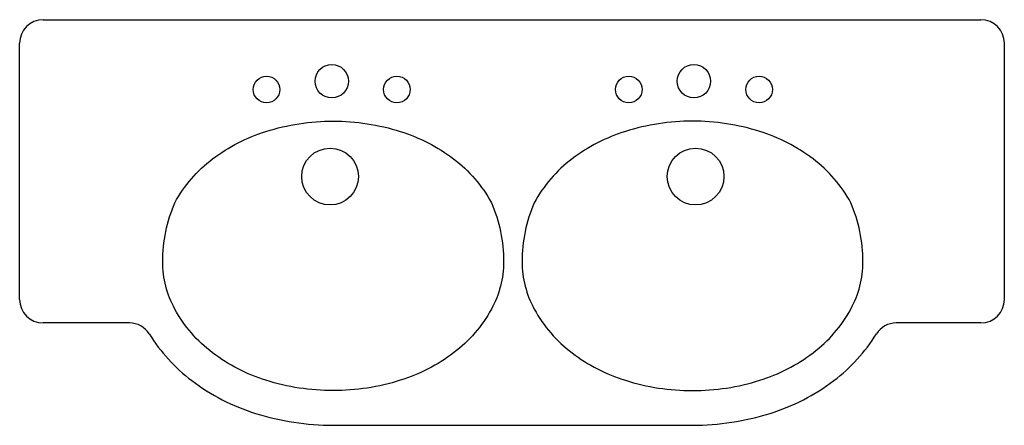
# Model space of a CAD drawing. Extents: x 1.79 to 3.09, y 7.05 to 7.59.
import ezdxf

# ---------------------------------------------------------------- set-up
doc = ezdxf.new("R2010")
doc.units = 0
doc.header["$MEASUREMENT"] = 0
doc.layers.get('0').update_dxf_attribs({"linetype": 'CONTINUOUS'})

msp = doc.modelspace()

# ---------------------------------------------------------------- linework, layer by layer
for p, q in [((1.8244, 7.5871), (3.0627, 7.5871)), ((1.7935, 7.218), (1.7935, 7.5562)), ((3.0935, 7.5562), (3.0935, 7.218)), ((1.9384, 7.1871), (1.8244, 7.1871)), ((3.0627, 7.1871), (2.9509, 7.1871)), ((2.2074, 7.0521), (2.6819, 7.0521))]:
    msp.add_line(p, q)
for points in [[(2.4324, 7.2678, -0.126031), (2.4164, 7.2054, -0.105962), (2.3665, 7.1476, -0.086148), (2.2961, 7.1114, -0.075972), (2.2074, 7.0978, -0.075972), (2.1187, 7.1114, -0.086148), (2.0483, 7.1476, -0.105962), (1.9984, 7.2054, -0.126031), (1.9824, 7.2678, -0.102174), (1.9984, 7.3457, -0.105962), (2.0483, 7.4035, -0.086148), (2.1187, 7.4397, -0.075972), (2.2074, 7.4533, -0.075972), (2.2961, 7.4397, -0.086148), (2.3665, 7.4035, -0.105962), (2.4164, 7.3457, -0.102174)], [(2.4569, 7.2678, 0.126031), (2.4729, 7.2054, 0.105962), (2.5228, 7.1476, 0.086148), (2.5932, 7.1114, 0.075972), (2.6819, 7.0978, 0.075972), (2.7706, 7.1114, 0.086148), (2.841, 7.1476, 0.105962), (2.8909, 7.2054, 0.126031), (2.9069, 7.2678, 0.102174), (2.8909, 7.3457, 0.105962), (2.841, 7.4035, 0.086148), (2.7706, 7.4397, 0.075972), (2.6819, 7.4533, 0.075972), (2.5932, 7.4397, 0.086148), (2.5228, 7.4035, 0.105962), (2.4729, 7.3457, 0.102174)]]:
    msp.add_lwpolyline(points, format="xyb", close=True)
for centre, radius in [((2.2056, 7.506), 0.0221), ((2.6837, 7.506), 0.0221), ((2.1195, 7.495), 0.0176), ((2.2916, 7.495), 0.0176), ((2.5977, 7.495), 0.0176), ((2.7698, 7.495), 0.0176), ((2.2034, 7.3802), 0.0375), ((2.6859, 7.3802), 0.0375)]:
    msp.add_circle(centre, radius)
for centre, radius, start, end in [((1.8244, 7.5562), 0.0309, 90, 180), ((3.0627, 7.5562), 0.0309, 0, 90), ((1.8244, 7.218), 0.0309, 180, 270), ((3.0627, 7.218), 0.0309, 270, 0), ((1.9384, 7.1562), 0.0309, 31.8959, 90), ((2.9509, 7.1562), 0.0309, 90, 148.1041), ((2.1581, 7.2929), 0.2278, 211.8959, 232.9269), ((2.7312, 7.2929), 0.2278, 307.0731, 328.1041), ((2.1879, 7.3324), 0.2773, 232.9269, 252.6219), ((2.7014, 7.3324), 0.2773, 287.3781, 307.0731), ((2.2074, 7.3947), 0.3426, 252.6219, 270), ((2.6819, 7.3947), 0.3426, 270, 287.3781), ((2.2074, 7.3947), 0.3426, 270, 270.3233), ((2.6819, 7.3947), 0.3426, 269.6767, 270)]:
    msp.add_arc(centre, radius, start, end)

doc.saveas('drawing.dxf')
